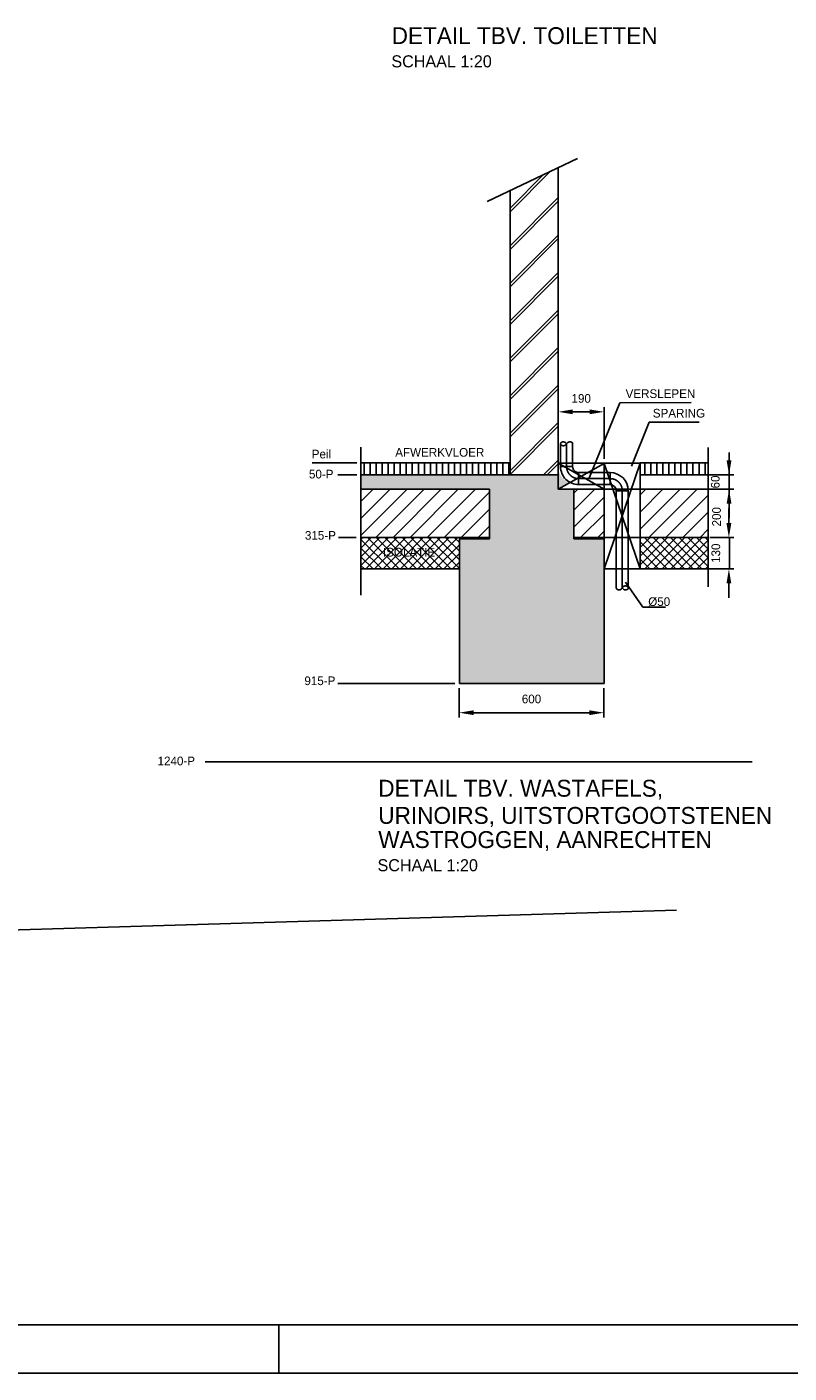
# Model space of a CAD drawing. Extents: x -34830 to 349597, y -3304 to 731056.
# Tile 25 of 48: x 71681 to 87480, y -3304 to 24610. Entities that reach past the tile are written whole.
import ezdxf

# ---------------------------------------------------------------- set-up
doc = ezdxf.new("R2010")
doc.units = 0
doc.header["$LTSCALE"] = 100
doc.linetypes.add('CENTER2', pattern=[11.25, 7.5, -1.25, 1.25, -1.25])
doc.linetypes.add('CENTER4', pattern=[5, 3.125, -0.625, 0.625, -0.625])
doc.layers.get('0').update_dxf_attribs({"linetype": 'CONTINUOUS'})
doc.layers.get('DEFPOINTS').update_dxf_attribs({"linetype": 'CONTINUOUS'})
for name, color, linetype in [('00KAD025', 2, 'CONTINUOUS'), ('00KAD070', 5, 'CONTINUOUS'), ('BL$4----', 7, 'CONTINUOUS'), ('WL561---', 4, 'CONTINUOUS'), ('WL570---', 3, 'CONTINUOUS'), ('WL570---_HARTLIJN', 7, 'CONTINUOUS'), ('WL570---_TOEVOER', 3, 'CONTINUOUS')]:
    doc.layers.add(name, color=color, linetype=linetype)
doc.styles.add('BURO-018', font='BUROFONT.shx', dxfattribs={"height": 180})
doc.styles.add('BURO-025', font='BUROFONT.shx', dxfattribs={"height": 250})
doc.styles.add('BURO-035', font='BUROFONT.shx', dxfattribs={"height": 350})
doc.dimstyles.new('CEES', dxfattribs={"dimscale": 100, "dimtxt": 3, "dimasz": 3, "dimexe": 1, "dimexo": 1, "dimgap": 1.5, "dimtad": 0, "dimdec": 0, "dimzin": 0, "dimtxsty": 'BURO-018', "dimcen": -3, "dimdle": 1.25, "dimclrd": 1, "dimclre": 1, "dimclrt": 1, "dimazin": 3, "dimtfac": 0.75, "dimtdec": 0, "dimtofl": 0, "dimtmove": 0, "dimatfit": 3, "dimtvp": 1.5, "dimtolj": 1, "dimtzin": 0})
pattern_1 = [(17, (-74127.984, -102011.27), (30.944946, 95.79313), [0, -97.92, -55.44, 0, -80.64]), (48, (-74127.984, -102011.27), (-22.098695, 97.4062), [0, -96.96, 0, -98.88, 0, -79.68]), (71, (-74127.984, -102011.27), (-57.493892, 80.715686), [0, -96, 0, -57.6, -78.96])]

# ---------------------------------------------------------------- blocks, each defined once
blk = doc.blocks.new('*D32')
at = {"color": 1, "linetype": 'BYBLOCK'}
for p, q in [((82696, 15653), (82696, 16729)), ((82996, 16629), (83346, 16629)), ((83646, 15657), (83646, 16729))]:
    blk.add_line(p, q, dxfattribs=at)
for points in [[(82996, 16679), (82996, 16579), (82696, 16629)], [(83346, 16679), (83346, 16579), (83646, 16629)]]:
    blk.add_solid(points, dxfattribs=at)
at = {"layer": 'DEFPOINTS', "color": 0, "linetype": 'BYBLOCK'}
for p in [(83646, 16629), (82696, 15553), (83646, 15557)]:
    blk.add_point(p, dxfattribs=at)
at = {"color": 1, "linetype": 'BYBLOCK', "insert": (83171, 16906), "char_height": 180, "attachment_point": 5, "style": 'BURO-018'}
blk.add_mtext('\\A1;190', dxfattribs=at)
blk = doc.blocks.new('LU-1D-K-32')
at = {"color": 0, "linetype": 'CONTINUOUS'}
for p, q in [((-0.5, 25), (0.5, 25)), ((-0.5, -25), (0.5, -25))]:
    blk.add_line(p, q, dxfattribs=at)
at = {"layer": 'WL570---_HARTLIJN', "linetype": 'CENTER2'}
blk.add_line((-0.5, 0), (0.5, 0), dxfattribs=at)
blk = doc.blocks.new('LU-1-KB')
at = {"color": 0, "linetype": 'CONTINUOUS'}
for points in [[(0.17, 0.25, 0.068022), (0.15, 0.35, 0.080261), (0.12, 0.43, 0.107085), (0.06, 0.48, 0.138897), (0, 0.5, 0.138897), (-0.06, 0.48, 0.107085), (-0.12, 0.43, 0.080261), (-0.15, 0.35, 0.068022), (-0.17, 0.25, 0.068022)], [(0, -0.5, 0.138897), (0.06, -0.48, 0.107085), (0.12, -0.43, 0.080261), (0.15, -0.35, 0.068022), (0.17, -0.25, 0.068022)]]:
    blk.add_lwpolyline(points, format="xyb", dxfattribs=at)
for centre, start, end in [((0.17, 0.29), 187.4594, 240.3817), ((-0.17, 0.29), 299.6183, 352.5406), ((-0.17, -0.29), 7.4594, 60.3817)]:
    blk.add_arc(centre, 0.338, start, end, dxfattribs=at)
blk = doc.blocks.new('*D33')
at = {"color": 1, "linetype": 'BYBLOCK'}
for p, q in [((80641, 10897), (80641, 10290)), ((83641, 10897), (83641, 10290)), ((80941, 10390), (83341, 10390))]:
    blk.add_line(p, q, dxfattribs=at)
for points in [[(80941, 10440), (80941, 10340), (80641, 10390)], [(83341, 10440), (83341, 10340), (83641, 10390)]]:
    blk.add_solid(points, dxfattribs=at)
at = {"layer": 'DEFPOINTS', "color": 0, "linetype": 'BYBLOCK'}
for p in [(80641, 10997), (83641, 10997), (83641, 10390)]:
    blk.add_point(p, dxfattribs=at)
at = {"color": 1, "linetype": 'BYBLOCK', "insert": (82141, 10674), "char_height": 180, "attachment_point": 5, "style": 'BURO-018'}
blk.add_mtext('\\A1;600', dxfattribs=at)
blk = doc.blocks.new('*D34')
at = {"color": 1, "linetype": 'BYBLOCK'}
for p, q in [((86233, 14322), (86233, 14622)), ((86096, 14022), (86333, 14022)), ((86096, 13372), (86333, 13372)), ((86233, 13072), (86233, 12772))]:
    blk.add_line(p, q, dxfattribs=at)
for points in [[(86183, 14322), (86283, 14322), (86233, 14022)], [(86183, 13072), (86283, 13072), (86233, 13372)]]:
    blk.add_solid(points, dxfattribs=at)
at = {"layer": 'DEFPOINTS', "color": 0, "linetype": 'BYBLOCK'}
for p in [(85996, 14022), (85996, 13372), (86233, 13372)]:
    blk.add_point(p, dxfattribs=at)
at = {"color": 1, "linetype": 'BYBLOCK', "insert": (85963, 13697), "char_height": 180, "attachment_point": 5, "rotation": 90, "style": 'BURO-018'}
blk.add_mtext('\\A1;130', dxfattribs=at)
blk = doc.blocks.new('LU-1D-B--1-325A32')
at = {"color": 0, "linetype": 'CONTINUOUS'}
for p, q in [((-50, -25), (-50, 25)), ((-25, -50), (25, -50))]:
    blk.add_line(p, q, dxfattribs=at)
for radius in [75, 25]:
    blk.add_arc((-50, -50), radius, 0, 90, dxfattribs=at)
at = {"layer": 'WL570---_HARTLIJN', "linetype": 'CENTER4'}
blk.add_arc((-50, -50), 50, 0, 90, dxfattribs=at)
blk = doc.blocks.new('LU-1D-B-1-325A32')
at = {"color": 0, "linetype": 'CONTINUOUS'}
for p, q in [((-50, 25), (-50, -25)), ((-25, 50), (25, 50))]:
    blk.add_line(p, q, dxfattribs=at)
for radius in [25, 75]:
    blk.add_arc((-50, 50), radius, 270, 0, dxfattribs=at)
at = {"layer": 'WL570---_HARTLIJN', "linetype": 'CENTER4'}
blk.add_arc((-50, 50), 50, 270, 0, dxfattribs=at)

msp = doc.modelspace()

# ---------------------------------------------------------------- hatches: boundary and pattern name
at = {"layer": 'WL570---', "linetype": 'CONTINUOUS'}
h = msp.add_hatch(dxfattribs=at)
h.set_pattern_fill('SCHOON', color=8, scale=10, style=0)
h.set_pattern_definition([(45, (-18204.4, -2898.77), (-388.9087, 388.9087), []), (45, (-18204.4, -2823.77), (-388.9087, 388.9087), [])])
h.paths.add_polyline_path([(82696.1, 20168.7), (81696.1, 20168.7), (81696.1, 18524.4), (82696.1, 18524.4)])
h.paths.add_polyline_path([(82696.1, 21695.8), (81696.1, 21218.4), (81696.1, 20168.7), (82696.1, 20168.7)])
h.paths.add_polyline_path([(82696.1, 18524.4), (81696.1, 18524.4), (81696.1, 16809.1), (82696.1, 16809.1)])
h.paths.add_polyline_path([(82696.1, 16809.1), (81696.1, 16809.1), (81696.1, 15689.3), (82696.1, 15689.3)])
h.paths.add_polyline_path([(82696.1, 15689.3), (81696.1, 15689.3), (81696.1, 15322.1), (82696.1, 15322.1)])
h = msp.add_hatch(dxfattribs=at)
h.set_pattern_fill('BESTAAND', color=8, scale=5, style=0)
h.set_pattern_definition([(90, (-18204.39, -2898.77), (-125, 8e-15), [])])
h.paths.add_polyline_path([(81696.1, 15322.1), (81696.1, 15572.1), (78603.3, 15572.1), (78603.3, 15322.1)])
at = {"layer": 'WL570---'}
h = msp.add_hatch(dxfattribs=at)
h.set_pattern_fill('GESTORT', color=8, scale=6, style=0)
h.set_pattern_definition(pattern_1)
h.paths.add_polyline_path([(81271.1, 13997.1), (80646.1, 13997.1), (80646.1, 12733.9), (83646.1, 12733.9), (83646.1, 13997.1), (83021.1, 13997.1), (83021.1, 15022.1), (82696.1, 15022.1), (82922.4, 15149.4, -0.2992532), (82696.1, 15493.7), (82696.1, 15322.1), (78603.3, 15322.1), (78603.3, 15022.1), (81271.1, 15022.1)])
h.paths.add_polyline_path([(83646.1, 10997.1), (83646.1, 11747.1), (80646.1, 11747.1), (80646.1, 10997.1)])
at = {"layer": 'WL570---', "linetype": 'CONTINUOUS'}
h = msp.add_hatch(dxfattribs=at)
h.set_pattern_fill('BESTAAND', color=8, scale=5, style=0)
h.set_pattern_definition([(90, (-18011.38, -8306.16), (-125, 8e-15), [])])
h.paths.add_polyline_path([(84397.7, 15572.1), (84396.1, 15567.3), (84396.1, 15322.1), (85798.6, 15322.1), (85798.6, 15572.1)])
at = {"layer": 'WL570---'}
h = msp.add_hatch(dxfattribs=at)
h.set_pattern_fill('GESTORT', color=8, scale=6, style=0)
h.set_pattern_definition(pattern_1)
h.paths.add_polyline_path([(83646.1, 10997.1), (83646.1, 13997.1), (83021.1, 13997.1), (83021.1, 15022.1), (82696.1, 15022.1), (82696.1, 15322.1), (78603.3, 15322.1), (78603.3, 15022.1), (81271.1, 15022.1), (81271.1, 13997.1), (80646.1, 13997.1), (80646.1, 10997.1)])
at = {"layer": 'WL570---', "linetype": 'CONTINUOUS'}
h = msp.add_hatch(dxfattribs=at)
h.set_pattern_fill('VUIL', color=8, scale=10, style=0)
h.set_pattern_definition([(45, (-18011.38, -8306.16), (-176.7767, 176.7767), [])])
h.paths.add_polyline_path([(81271.1, 14022.1), (81271.1, 15022.1), (78603.3, 15022.1), (78603.3, 14022.1)])
h.paths.add_polyline_path([(83646.1, 15022.1), (83021.1, 15022.1), (83021.1, 14022.1), (83646.1, 14022.1)])
h.paths.add_polyline_path([(85798.6, 14022.1), (85798.6, 15022.1), (84396.1, 15022.1), (84396.1, 14022.1)])
h = msp.add_hatch(dxfattribs=at)
h.set_pattern_fill('ANSI37', color=8, scale=40, style=0)
h.set_pattern_definition([(45, (-18204.39, -2898.77), (-89.80256, 89.80256), []), (135, (-18204.39, -2898.77), (-89.80256, -89.80256), [])])
h.paths.add_polyline_path([(80646.1, 13372.1), (80646.1, 14022.1), (78603.3, 14022.1), (78603.3, 13372.1)])
h.paths.add_polyline_path([(79014.4, 13574.3), (80098.2, 13574.3), (80098.2, 13855.6), (79014.4, 13855.6)], flags=24)
h = msp.add_hatch(dxfattribs=at)
h.set_pattern_fill('ANSI37', color=8, scale=40, style=0)
h.set_pattern_definition([(45, (-18011.38, -8306.16), (-89.80256, 89.80256), []), (135, (-18011.38, -8306.16), (-89.80256, -89.80256), [])])
h.paths.add_polyline_path([(85798.6, 13372.1), (85798.6, 14022.1), (84396.1, 14022.1), (84396.1, 13372.1)])

# ---------------------------------------------------------------- linework, layer by layer
at = {"color": 1, "linetype": 'BYBLOCK'}
for p, q in [((86236, 14805.5), (86236, 15783.6)), ((85798.6, 15322.1), (86336, 15322.1)), ((85798.6, 15022.1), (86336, 15022.1)), ((86236, 14722.1), (86236, 14422.1))]:
    msp.add_line(p, q, dxfattribs=at)
for points in [[(86186, 15622.1), (86286, 15622.1), (86236, 15322.1)], [(86186, 14722.1), (86286, 14722.1), (86236, 15022.1)]]:
    msp.add_solid(points, dxfattribs=at)
at = {"layer": '00KAD025', "linetype": 'CONTINUOUS'}
for p, q in [((76900, -3303.5), (76900, -2303.5)), ((-34830.1, -3303.5), (118900, -3303.5))]:
    msp.add_line(p, q, dxfattribs=at)
at = {"layer": '00KAD070', "linetype": 'CONTINUOUS'}
msp.add_line((-33830.1, -2303.5), (117900, -2303.5), dxfattribs=at)
at = {"layer": 'BL$4----', "color": 8, "linetype": 'CONTINUOUS'}
for p, q in [((81220.4, 20991.3), (83092.3, 21884.9)), ((82696.1, 21695.8), (82696.1, 15322.1)), ((81696.1, 21218.4), (81696.1, 15322.1)), ((78603.3, 12829.7), (78603.3, 15897.8)), ((85802.4, 12997.9), (85802.4, 15891.2)), ((78603.3, 15572.1), (81696.1, 15572.1)), ((82696.1, 15572.1), (82699.7, 15572.1)), ((84392.5, 15572.1), (85798.6, 15572.1)), ((78603.3, 15322.1), (82696.1, 15322.1)), ((84396.1, 15322.1), (85798.6, 15322.1)), ((78603.3, 15022.1), (81271.1, 15022.1)), ((81271.1, 15022.1), (81271.1, 13997.1)), ((83021.1, 15022.1), (85798.6, 15022.1)), ((83021.1, 15022.1), (83021.1, 13997.1)), ((78603.3, 14022.1), (81271.1, 14022.1)), ((80646.1, 14022.1), (80646.1, 10997.1)), ((80646.1, 13997.1), (81271.1, 13997.1)), ((83021.1, 14022.1), (85798.6, 14022.1)), ((83021.1, 13997.1), (83646.1, 13997.1)), ((83646.1, 14022.1), (83646.1, 10997.1)), ((78603.3, 13372.1), (80646.1, 13372.1)), ((83646.1, 13372.1), (85798.6, 13372.1)), ((80646.1, 10997.1), (83646.1, 10997.1))]:
    msp.add_line(p, q, dxfattribs=at)
at = {"layer": 'DEFPOINTS', "color": 0, "linetype": 'BYBLOCK'}
for p in [(85798.6, 15322.1), (85798.6, 15022.1), (86236, 15022.1), (85798.6, 13372.1), (85798.6, 12972.1)]:
    msp.add_point(p, dxfattribs=at)
at = {"layer": 'WL561---', "color": 1}
msp.add_line((61113.1, 5573.9), (85149.1, 6298.4), dxfattribs=at)
msp.add_line((61113.1, 5573.9), (85149.1, 6298.4), dxfattribs=at)
at = {"layer": 'WL570---', "color": 1, "linetype": 'CONTINUOUS'}
for p, q in [((83330.5, 15240.1), (83974.3, 16817.4)), ((83974.3, 16817.4), (85449.5, 16823.6)), ((84212, 15499.3), (84582, 16411.6)), ((84582, 16411.6), (85618.1, 16411.6)), ((78522.3, 15572.1), (77596.5, 15572.1)), ((78522.3, 15322.1), (78125.2, 15322.1)), ((78508.2, 14022.1), (78139.4, 14022.1)), ((86096.5, 14022.1), (85839.5, 14022.1)), ((86243.4, 14022.1), (86243.4, 13373.7)), ((86096.5, 13372.1), (85760.6, 13372.1)), ((84088.7, 13098.4), (84451.5, 12576.5)), ((84451.5, 12576.5), (84918.9, 12576.5)), ((80550.4, 10997.1), (78125.2, 10997.1))]:
    msp.add_line(p, q, dxfattribs=at)
at = {"layer": 'WL570---', "color": 3, "linetype": 'CONTINUOUS'}
for p, q in [((83646.1, 13372.7), (83646.1, 15556.6)), ((84396.1, 13371.9), (84396.1, 15322)), ((83648.1, 13371.9), (84396.1, 13371.9))]:
    msp.add_line(p, q, dxfattribs=at)
at = {"layer": 'WL570---', "color": 8, "linetype": 'CONTINUOUS'}
for p, q in [((86716, 9372.1), (75377.1, 9372.1)), ((75377.1, 9372.1), (75625.2, 9372.1))]:
    msp.add_line(p, q, dxfattribs=at)
at = {"layer": 'WL570---_TOEVOER', "color": 3, "linetype": 'CONTINUOUS'}
for p, q in [((84396.1, 15567.3), (82695.1, 15567.3)), ((83646.1, 15022.1), (82696.1, 15567.3)), ((82696.1, 15567.3), (82696.1, 15027.9)), ((83646.1, 15556.6), (82696.1, 15022.1)), ((84396.1, 15567.3), (83646.1, 13372.1)), ((84396.1, 13371.9), (83646.1, 15556.6)), ((84396.1, 15322), (84396.1, 15567.3)), ((83645, 15022.1), (82696.1, 15022.1))]:
    msp.add_line(p, q, dxfattribs=at)

# ---------------------------------------------------------------- block references
at = {"layer": 'WL570---_TOEVOER', "color": 4, "linetype": 'CONTINUOUS'}
for name, p, xscale, yscale, zscale, rotation in [('LU-1-KB', (82868.4, 15966.6), 250, 250, 250, 90), ('LU-1D-K-32', (82868.4, 15730.1), 472.9047017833, 5, 5, 270), ('LU-1D-B-1-325A32', (82868.4, 15243.7), 5, 5, 5, 270), ('LU-1D-K-32', (83445.6, 15243.7), 654.4632460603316, 5, 5, 180), ('LU-1D-K-32', (84022.9, 13985.7), 2015.823798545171, 5, 5, 90), ('LU-1-KB', (84022.9, 12977.8), 250, 250, 250, 270)]:
    msp.add_blockref(name, p, dxfattribs=dict(at, xscale=xscale, yscale=yscale, zscale=zscale, rotation=rotation))
at = {"layer": 'WL570---_TOEVOER', "color": 4, "linetype": 'CONTINUOUS', "xscale": 5, "yscale": 5, "zscale": 5}
msp.add_blockref('LU-1D-B--1-325A32', (84022.9, 15243.7), dxfattribs=at)

# ---------------------------------------------------------------- texts
at = {"color": 1, "linetype": 'BYBLOCK', "insert": (85952.1, 15174.7), "char_height": 180, "attachment_point": 5, "rotation": 90, "style": 'BURO-018'}
msp.add_mtext('\\A1;60', dxfattribs=at)
at = {"layer": 'WL570---', "color": 3, "style": 'BURO-035'}
for s, p in [('DETAIL TBV. TOILETTEN', (79242.5, 24254.2)), ('DETAIL TBV. WASTAFELS,', (78964.9, 8648.9)), ('URINOIRS, UITSTORTGOOTSTENEN', (78964.9, 8085.4)), ('WASTROGGEN, AANRECHTEN', (78964.9, 7584.6))]:
    msp.add_text(s, height=350, dxfattribs=at).set_placement(p)
at = {"layer": 'WL570---', "color": 2, "linetype": 'CONTINUOUS', "style": 'BURO-025'}
for p in [(79236.4, 23771.8), (78949, 7102.2)]:
    msp.add_text('SCHAAL 1:20', height=250, dxfattribs=at).set_placement(p)
at = {"layer": 'WL570---', "color": 1, "linetype": 'CONTINUOUS', "style": 'BURO-018'}
for s, p in [('VERSLEPEN', (84091.6, 16916)), ('SPARING', (84656, 16510.3)), ('AFWERKVLOER', (79316.6, 15698.3)), ('ISOLATIE', (79061.3, 13628.7)), ('%%C50', (84561.2, 12603))]:
    msp.add_text(s, height=180, dxfattribs=at).set_placement(p)
msp.add_text('200', height=180, rotation=90, dxfattribs=at).set_placement((86066.4, 14252.5))
at = {"layer": 'WL570---_TOEVOER', "color": 1, "linetype": 'CONTINUOUS', "style": 'BURO-018'}
for s, p in [('Peil', (77585.9, 15663.1)), ('50-P', (77527.7, 15248)), ('315-P', (77444.8, 13977.2)), ('915-P', (77433.1, 10962.2)), ('1240-P', (74389.7, 9299.6))]:
    msp.add_text(s, height=180, dxfattribs=at).set_placement(p)

# ---------------------------------------------------------------- dimensions: what is measured, and where the dimension line sits
at = {"layer": 'WL570---', "color": 1, "linetype": 'CONTINUOUS'}
dim = msp.add_linear_dim(base=(83646.1, 16629.2), p1=(82696.1, 15553.1), p2=(83646.1, 15556.6), text='190', dimstyle='CEES', dxfattribs=at)
dim.commit()
dim.dimension.update_dxf_attribs({"geometry": '*D32', "text_midpoint": (83171.1, 16906.1)})
at = {"layer": 'WL570---', "color": 3, "linetype": 'CONTINUOUS'}
dim = msp.add_linear_dim(base=(86232.8, 13372.1), p1=(85996.5, 14022.1), p2=(85996.5, 13372.1), angle=90, text='130', dimstyle='CEES', dxfattribs=at)
dim.commit()
dim.dimension.update_dxf_attribs({"geometry": '*D34', "text_midpoint": (86232.8, 13697.1), "dimtype": 160})
at = {"layer": 'WL570---'}
dim = msp.add_linear_dim(base=(83640.7, 10390.3), p1=(80640.7, 10997.1), p2=(83640.7, 10997.1), text='600', dimstyle='CEES', dxfattribs=at)
dim.commit()
dim.dimension.update_dxf_attribs({"geometry": '*D33', "text_midpoint": (82140.7, 10674.1)})

doc.saveas('drawing.dxf')
